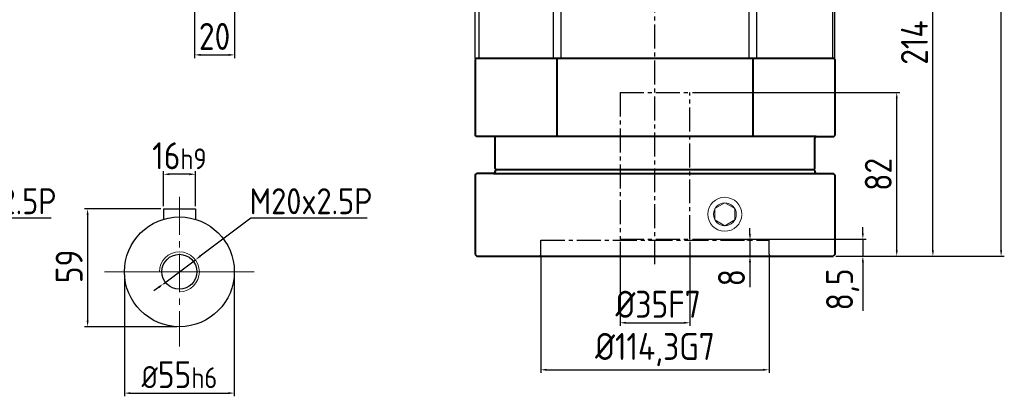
# Model space of a CAD drawing. Header units: millimetres. Extents: x 7 to 1309, y 5 to 926.
# Tile 3 of 5: x 472 to 965, y 375 to 564. Entities that reach past the tile are written whole.
import ezdxf

# ---------------------------------------------------------------- set-up
doc = ezdxf.new("R2010")
doc.units = ezdxf.units.MM
doc.linetypes.add('CENTER2', pattern=[28.575, 19.05, -3.175, 3.175, -3.175])
doc.linetypes.add('点画线', pattern=[18, 12, -2, 2, -2])
doc.layers.add('6文字层', color=3, linetype='Continuous')
doc.layers.add('7中心线层', color=7, linetype='点画线')
for name, color, linetype, lineweight in [('中心线', 230, 'CENTER2', 18), ('标注线', 3, 'Continuous', 15), ('粗实线', 7, 'Continuous', 40), ('细实线', 211, 'Continuous', 18)]:
    doc.layers.add(name, color=color, linetype=linetype, lineweight=lineweight)
doc.styles.add('工程字', font='gbenor.shx', dxfattribs={"bigfont": 'gbcbig.shx'})
doc.dimstyles.new('ISO-25-5', dxfattribs={"dimtxt": 13.5, "dimasz": 3, "dimexe": 1.6, "dimexo": 1.3, "dimgap": 2.5, "dimtad": 1, "dimdec": 3, "dimtxsty": '工程字', "dimcen": 2.5, "dimadec": 0, "dimazin": 0, "dimtfac": 1, "dimtdec": 3, "dimtmove": 0, "dimatfit": 3, "dimfxl": 1, "dimarcsym": 0})
doc.dimstyles.new('ISO-25-6', dxfattribs={"dimtxt": 13, "dimasz": 3, "dimexe": 1.6, "dimexo": 1.3, "dimgap": 2, "dimtad": 1, "dimtih": 1, "dimtoh": 1, "dimdec": 3, "dimtxsty": '工程字', "dimcen": 2.5, "dimadec": 0, "dimazin": 0, "dimtfac": 1, "dimtdec": 3, "dimtmove": 0, "dimatfit": 3, "dimfxl": 1, "dimarcsym": 0})

# ---------------------------------------------------------------- blocks, each defined once
blk = doc.blocks.new('*D24')
at = {"layer": '6文字层', "color": 0, "lineweight": -2}
for p, q in [((559.52, 579.1), (559.52, 544.44)), ((579.52, 573.3), (579.52, 544.44)), ((562.52, 546.04), (576.52, 546.04))]:
    blk.add_line(p, q, dxfattribs=at)
at = {"layer": '6文字层', "color": 0}
for points in [[(562.52, 546.54), (562.52, 545.54), (559.52, 546.04)], [(576.52, 545.54), (576.52, 546.54), (579.52, 546.04)]]:
    blk.add_solid(points, dxfattribs=at)
at = {"layer": 'Defpoints', "color": 0}
for p in [(559.52, 580.4), (579.52, 574.6), (579.52, 546.04)]:
    blk.add_point(p, dxfattribs=at)
at = {"layer": '6文字层', "color": 0, "insert": (569.52, 555.29), "char_height": 13.5, "attachment_point": 5, "style": '工程字'}
blk.add_mtext('20', dxfattribs=at)
blk = doc.blocks.new('*D25')
at = {"layer": '6文字层', "color": 0, "lineweight": -2}
for p, q in [((772.52, 452.4), (772.52, 410.27)), ((807.52, 452.4), (807.52, 410.27)), ((775.52, 411.87), (804.52, 411.87))]:
    blk.add_line(p, q, dxfattribs=at)
at = {"layer": '6文字层', "color": 0}
for points in [[(775.52, 412.37), (775.52, 411.37), (772.52, 411.87)], [(804.52, 411.37), (804.52, 412.37), (807.52, 411.87)]]:
    blk.add_solid(points, dxfattribs=at)
at = {"layer": 'Defpoints', "color": 0}
for p in [(772.52, 453.7), (807.52, 453.7), (807.52, 411.87)]:
    blk.add_point(p, dxfattribs=at)
at = {"layer": '6文字层', "color": 0, "insert": (791.61, 421.12), "char_height": 13.5, "attachment_point": 5, "style": '工程字'}
blk.add_mtext('%%c35{}{F7{\\H0.7x;}{}}', dxfattribs=at)
blk = doc.blocks.new('*D26')
at = {"layer": '6文字层', "color": 0, "lineweight": -2}
for p, q in [((732.87, 444.9), (732.87, 386.73)), ((847.17, 444.9), (847.17, 386.73)), ((735.87, 388.33), (844.17, 388.33))]:
    blk.add_line(p, q, dxfattribs=at)
at = {"layer": '6文字层', "color": 0}
for points in [[(735.87, 388.83), (735.87, 387.83), (732.87, 388.33)], [(844.17, 387.83), (844.17, 388.83), (847.17, 388.33)]]:
    blk.add_solid(points, dxfattribs=at)
at = {"layer": 'Defpoints', "color": 0}
for p in [(732.87, 446.2), (847.17, 446.2), (847.17, 388.33)]:
    blk.add_point(p, dxfattribs=at)
at = {"layer": '6文字层', "color": 0, "insert": (790.02, 398.43), "char_height": 13.5, "attachment_point": 5, "style": '工程字'}
blk.add_mtext('%%c114,3{}{G7{\\H0.7x;}{}}', dxfattribs=at)
blk = doc.blocks.new('*D27')
at = {"layer": '6文字层', "color": 0, "lineweight": -2}
for p, q in [((837.6, 456.2), (837.6, 459.2)), ((838.44, 453.2), (836, 453.2)), ((837.6, 453.2), (837.6, 445.2)), ((838.44, 445.2), (836, 445.2)), ((837.6, 442.2), (837.6, 429.7))]:
    blk.add_line(p, q, dxfattribs=at)
at = {"layer": '6文字层', "color": 0}
for points in [[(837.1, 456.2), (838.1, 456.2), (837.6, 453.2)], [(838.1, 442.2), (837.1, 442.2), (837.6, 445.2)]]:
    blk.add_solid(points, dxfattribs=at)
at = {"layer": 'Defpoints', "color": 0}
for p in [(839.74, 453.2), (837.6, 445.2), (839.74, 445.2)]:
    blk.add_point(p, dxfattribs=at)
at = {"layer": '6文字层', "color": 0, "insert": (828.35, 434.45), "char_height": 13.5, "attachment_point": 5, "rotation": 90, "style": '工程字'}
blk.add_mtext('8', dxfattribs=at)
blk = doc.blocks.new('*D28')
at = {"layer": '6文字层', "color": 0, "lineweight": -2}
for p, q in [((894.12, 456.7), (894.12, 459.7)), ((808.82, 453.7), (895.72, 453.7)), ((894.12, 453.7), (894.12, 445.2)), ((880.52, 445.2), (895.72, 445.2)), ((894.12, 442.2), (894.12, 417.89))]:
    blk.add_line(p, q, dxfattribs=at)
at = {"layer": '6文字层', "color": 0}
for points in [[(893.62, 456.7), (894.62, 456.7), (894.12, 453.7)], [(894.62, 442.2), (893.62, 442.2), (894.12, 445.2)]]:
    blk.add_solid(points, dxfattribs=at)
at = {"layer": 'Defpoints', "color": 0}
for p in [(807.52, 453.7), (879.22, 445.2), (894.12, 445.2)]:
    blk.add_point(p, dxfattribs=at)
at = {"layer": '6文字层', "color": 0, "insert": (884.03, 428.55), "char_height": 13.5, "attachment_point": 5, "rotation": 90, "style": '工程字'}
blk.add_mtext('8,5', dxfattribs=at)
blk = doc.blocks.new('*D29')
at = {"layer": '6文字层', "color": 0, "lineweight": -2}
for p, q in [((808.82, 527.2), (912.69, 527.2)), ((911.09, 448.2), (911.09, 524.2)), ((880.52, 445.2), (912.69, 445.2))]:
    blk.add_line(p, q, dxfattribs=at)
at = {"layer": '6文字层', "color": 0}
for points in [[(911.59, 524.2), (910.59, 524.2), (911.09, 527.2)], [(910.59, 448.2), (911.59, 448.2), (911.09, 445.2)]]:
    blk.add_solid(points, dxfattribs=at)
at = {"layer": 'Defpoints', "color": 0}
for p in [(807.52, 527.2), (911.09, 527.2), (879.22, 445.2)]:
    blk.add_point(p, dxfattribs=at)
at = {"layer": '6文字层', "color": 0, "insert": (901.84, 486.2), "char_height": 13.5, "attachment_point": 5, "rotation": 90, "style": '工程字'}
blk.add_mtext('82', dxfattribs=at)
blk = doc.blocks.new('*D30')
at = {"layer": '6文字层', "color": 0, "lineweight": -2}
for p, q in [((791.32, 659.2), (930.78, 659.2)), ((929.18, 448.2), (929.18, 656.2)), ((880.52, 445.2), (930.78, 445.2))]:
    blk.add_line(p, q, dxfattribs=at)
at = {"layer": '6文字层', "color": 0}
for points in [[(929.68, 656.2), (928.68, 656.2), (929.18, 659.2)], [(928.68, 448.2), (929.68, 448.2), (929.18, 445.2)]]:
    blk.add_solid(points, dxfattribs=at)
at = {"layer": 'Defpoints', "color": 0}
for p in [(790.02, 659.2), (929.18, 659.2), (879.22, 445.2)]:
    blk.add_point(p, dxfattribs=at)
at = {"layer": '6文字层', "color": 0, "insert": (919.93, 552.2), "char_height": 13.5, "attachment_point": 5, "rotation": 90, "style": '工程字'}
blk.add_mtext('214', dxfattribs=at)
blk = doc.blocks.new('*D31')
at = {"layer": '6文字层', "color": 0, "lineweight": -2}
for p, q in [((771.32, 749.2), (964.94, 749.2)), ((963.34, 448.2), (963.34, 746.2)), ((880.52, 445.2), (964.94, 445.2))]:
    blk.add_line(p, q, dxfattribs=at)
at = {"layer": '6文字层', "color": 0}
for points in [[(963.84, 746.2), (962.84, 746.2), (963.34, 749.2)], [(962.84, 448.2), (963.84, 448.2), (963.34, 445.2)]]:
    blk.add_solid(points, dxfattribs=at)
at = {"layer": 'Defpoints', "color": 0}
for p in [(770.02, 749.2), (963.34, 749.2), (879.22, 445.2)]:
    blk.add_point(p, dxfattribs=at)
at = {"layer": '6文字层', "color": 0, "insert": (954.09, 597.2), "char_height": 13.5, "attachment_point": 5, "rotation": 90, "style": '工程字'}
blk.add_mtext('304', dxfattribs=at)
blk = doc.blocks.new('*D32')
at = {"layer": '6文字层', "color": 0, "lineweight": -2}
for p, q in [((543.9, 470.21), (543.9, 487.86)), ((556.9, 486.26), (546.9, 486.26)), ((559.9, 470.21), (559.9, 487.86))]:
    blk.add_line(p, q, dxfattribs=at)
at = {"layer": '6文字层', "color": 0}
for points in [[(546.9, 486.76), (546.9, 485.76), (543.9, 486.26)], [(556.9, 485.76), (556.9, 486.76), (559.9, 486.26)]]:
    blk.add_solid(points, dxfattribs=at)
at = {"layer": 'Defpoints', "color": 0}
for p in [(543.9, 486.26), (543.9, 468.91), (559.9, 468.91)]:
    blk.add_point(p, dxfattribs=at)
at = {"layer": '6文字层', "color": 0, "insert": (551.9, 495.51), "char_height": 13.5, "attachment_point": 5, "style": '工程字'}
blk.add_mtext('{16{\\H0.7727x;h9}}', dxfattribs=at)
blk = doc.blocks.new('*D33')
at = {"layer": '6文字层', "color": 0, "lineweight": -2}
for p, q in [((524.4, 436.11), (524.4, 375.04)), ((579.4, 436.11), (579.4, 375.04)), ((527.4, 376.64), (576.4, 376.64))]:
    blk.add_line(p, q, dxfattribs=at)
at = {"layer": '6文字层', "color": 0}
for points in [[(527.4, 377.14), (527.4, 376.14), (524.4, 376.64)], [(576.4, 376.14), (576.4, 377.14), (579.4, 376.64)]]:
    blk.add_solid(points, dxfattribs=at)
at = {"layer": 'Defpoints', "color": 0}
for p in [(524.4, 437.41), (579.4, 437.41), (579.4, 376.64)]:
    blk.add_point(p, dxfattribs=at)
at = {"layer": '6文字层', "color": 0, "insert": (551.9, 385.89), "char_height": 13.5, "attachment_point": 5, "style": '工程字'}
blk.add_mtext('{{\\H0.8182x;%%C}55{\\H0.7727x;h6}}', dxfattribs=at)
blk = doc.blocks.new('*D34')
at = {"layer": '6文字层', "color": 0, "lineweight": -2}
for p, q in [((542.6, 468.91), (504.35, 468.91)), ((505.95, 465.91), (505.95, 412.91)), ((550.6, 409.91), (504.35, 409.91))]:
    blk.add_line(p, q, dxfattribs=at)
at = {"layer": '6文字层', "color": 0}
for points in [[(506.45, 465.91), (505.45, 465.91), (505.95, 468.91)], [(505.45, 412.91), (506.45, 412.91), (505.95, 409.91)]]:
    blk.add_solid(points, dxfattribs=at)
at = {"layer": 'Defpoints', "color": 0}
for p in [(543.9, 468.91), (505.95, 409.91), (551.9, 409.91)]:
    blk.add_point(p, dxfattribs=at)
at = {"layer": '6文字层', "color": 0, "insert": (496.7, 440.11), "char_height": 13.5, "attachment_point": 5, "rotation": 90, "style": '工程字'}
blk.add_mtext('59', dxfattribs=at)
blk = doc.blocks.new('*D35')
at = {"layer": '6文字层', "color": 0, "lineweight": -2}
for p, q in [((587.64, 464.25), (562.3, 445.21)), ((645.97, 464.25), (587.64, 464.25)), ((543.91, 431.4), (559.9, 443.41)), ((541.51, 429.6), (539.11, 427.8))]:
    blk.add_line(p, q, dxfattribs=at)
at = {"layer": '6文字层', "color": 0}
for points in [[(562, 445.61), (562.6, 444.81), (559.9, 443.41)], [(541.81, 429.2), (541.21, 430), (543.91, 431.4)]]:
    blk.add_solid(points, dxfattribs=at)
at = {"layer": 'Defpoints', "color": 0}
for p in [(559.9, 443.41), (543.91, 431.4)]:
    blk.add_point(p, dxfattribs=at)
at = {"layer": '6文字层', "color": 0, "insert": (617.81, 472.75), "char_height": 13, "attachment_point": 5, "style": '工程字'}
blk.add_mtext('M20x2.5P', dxfattribs=at)
blk = doc.blocks.new('*D37')
at = {"layer": '6文字层', "color": 0, "lineweight": -2}
for p, q in [((429.44, 464.25), (404.1, 445.21)), ((487.78, 464.25), (429.44, 464.25)), ((385.71, 431.4), (401.7, 443.41)), ((383.31, 429.6), (380.91, 427.8))]:
    blk.add_line(p, q, dxfattribs=at)
at = {"layer": '6文字层', "color": 0}
for points in [[(403.8, 445.61), (404.4, 444.81), (401.7, 443.41)], [(383.61, 429.2), (383.01, 430), (385.71, 431.4)]]:
    blk.add_solid(points, dxfattribs=at)
at = {"layer": 'Defpoints', "color": 0}
for p in [(401.7, 443.41), (385.71, 431.4)]:
    blk.add_point(p, dxfattribs=at)
at = {"layer": '6文字层', "color": 0, "insert": (459.61, 472.75), "char_height": 13, "attachment_point": 5, "style": '工程字'}
blk.add_mtext('M20x2.5P', dxfattribs=at)
blk = doc.blocks.new('180L111')
at = {"color": 7, "linetype": 'Continuous', "lineweight": 30}
for p, q in [((20.7, 141.44), (-41.05, 141.44)), ((-41.05, 140.6), (-41.05, 141.44)), ((-41.05, 139.47), (-41.05, 140.6)), ((-41.05, 102.39), (-41.05, 139.47)), ((129.82, 12.18), (26.9, 138.5)), ((-41.05, 98.41), (-41.05, 102.39)), ((-41.05, 4.47), (-41.05, 98.41)), ((130.95, 9.02), (130.95, -12.56)), ((-41.05, 0.5), (-41.05, 4.47)), ((-41.05, -36.58), (-41.05, 0.5)), ((130.95, -12.56), (138.95, -12.56)), ((140.95, -14.56), (140.95, -15.38)), ((140.95, -63.56), (140.95, -15.38)), ((-41.05, -37.71), (-41.05, -36.58)), ((-41.05, -38.56), (-41.05, -37.71)), ((-41.05, -38.56), (-40.05, -38.56)), ((-39.05, -63.56), (-39.05, -39.56)), ((-38.21, -63.56), (-39.05, -63.56)), ((-37.08, -63.56), (-38.21, -63.56)), ((0, -63.56), (-37.08, -63.56)), ((3.98, -63.56), (0, -63.56)), ((3.98, -63.56), (97.92, -63.56)), ((101.89, -63.56), (97.92, -63.56)), ((139.89, -63.56), (101.89, -63.56)), ((140.95, -63.56), (139.89, -63.56))]:
    blk.add_line(p, q, dxfattribs=at)
at = {"color": 7, "linetype": 'Continuous', "lineweight": 25}
for p, q in [((19.16, 140.6), (-41.05, 140.6)), ((-41.05, 139.47), (19.16, 139.47)), ((19.16, 140.6), (19.16, 139.47)), ((20.31, 140.62), (20.7, 141.44)), ((26.9, 138.5), (26.51, 137.68)), ((25.59, 136.92), (26.51, 137.68)), ((25.59, 136.92), (25.86, 136.59)), ((27.02, 137.04), (26.51, 137.68)), ((43.13, 117.28), (40.76, 120.19)), ((43.13, 117.28), (43.74, 117.5)), ((44.13, 116.21), (43.58, 116.02)), ((129.62, 12.11), (43.74, 117.5)), ((-3.82, 102.39), (-41.05, 102.39)), ((41.49, 47.87), (-1.34, 100.44)), ((-41.05, 98.41), (-3.82, 98.41)), ((40.86, 43.57), (-3.82, 98.41)), ((98.31, 4.99), (43.27, 72.54)), ((43.25, -11.71), (43.25, 67.39)), ((40.86, 43.57), (42.86, 43.57)), ((42.86, -12.09), (42.86, 43.57)), ((130.68, 8.95), (130.74, 8.95)), ((130.74, 8.95), (130.95, 9.02)), ((130.74, -12.76), (130.74, 8.95)), ((3.98, 4.47), (-41.05, 4.47)), ((-41.05, 0.5), (-0.5, 0.5)), ((0, 0), (0, -63.56)), ((3.98, -63.56), (3.98, 4.47)), ((98.74, -13.69), (98.74, 2.93)), ((42.86, -12.09), (43.25, -11.71)), ((45.25, -13.71), (44.86, -14.09)), ((97.92, -14.09), (44.86, -14.09)), ((45.25, -13.71), (95.77, -13.71)), ((97.92, -14.09), (97.92, -16.09)), ((130.74, -12.76), (130.95, -12.56)), ((138.95, -12.56), (138.95, -13.38)), ((97.92, -16.09), (97.92, -63.56)), ((101.89, -63.56), (101.89, -16.08)), ((139.89, -15.43), (139.89, -63.56)), ((-37.94, -36.58), (-41.05, -36.58)), ((-40.05, -38.56), (-39.21, -37.71)), ((-38.21, -38.71), (-39.05, -39.56)), ((-37.08, -63.56), (-37.08, -37.44))]:
    blk.add_line(p, q, dxfattribs=at)
at = {"color": 7, "linetype": 'Continuous', "lineweight": 25, "flags": 128}
for points in [[(129.82, 12.18), (129.71, 12.14), (129.62, 12.11)], [(100.9, -14.06), (108.4, -13.99), (115.46, -13.89), (122.01, -13.79), (128.01, -13.69), (133.4, -13.57), (138.15, -13.44)]]:
    blk.add_lwpolyline(points, dxfattribs=at)
at = {"color": 7, "linetype": 'Continuous', "lineweight": 25}
for centre, radius, start, end in [((20.31, 132.62), 8, 39.1823, 89.9913), ((41.58, 116.01), 2, 0.0064, 39.1673), ((125.74, 8.95), 5, 0.0064, 39.1673)]:
    blk.add_arc(centre, radius, start, end, dxfattribs=at)
at = {"color": 7, "linetype": 'Continuous', "lineweight": 30}
for centre, major_axis, ratio, start_param, end_param in [((20.7, 133.44), (-3.43, -7.23), 0.999813, 2.698122, 3.585064), ((125.95, 9.02), (-4.71, -1.68), 0.999828, 2.799792, 3.483393), ((138.95, -14.56), (0, 2), 0.999848, 4.712389, 6.283185), ((-40.05, -39.56), (0.707, 0.707), 0.999695, 5.497939, 7.068431)]:
    blk.add_ellipse(centre, major_axis=major_axis, ratio=ratio, start_param=start_param, end_param=end_param, dxfattribs=at)
at = {"color": 7, "linetype": 'Continuous', "lineweight": 25}
for centre, major_axis, ratio, start_param, end_param in [((33.86, 128.62), (-6.93, 8.5), 0.01353, 3.260793, 6.14193), ((44.4, -17.54), (-0.02, 135.6), 0.011024, 0.16526, 0.84419), ((43.33, 67.28), (0, 7.92), 0.011024, 0.84419, 1.557264), ((45.25, -11.71), (-1.41, -1.41), 0.999695, 5.497939, 7.068431), ((95.77, -13.62), (5, 0), 0.017455, 4.712389, 5.346139), ((50.95, -12.56), (80.7, 0), 0.017455, 5.346139, 6.128453), ((125.74, -12.76), (5, 0), 0.017455, 6.128453, 6.265732)]:
    blk.add_ellipse(centre, major_axis=major_axis, ratio=ratio, start_param=start_param, end_param=end_param, dxfattribs=at)
blk.add_ellipse((43.05, 3.22), major_axis=(0, 8.5), ratio=0.017455, dxfattribs=at)
for points, knots in [([(-3.82, 102.39), (-3.66, 102.6), (-3.32, 103.02), (-2.82, 103.66), (-2.32, 104.3), (-1.82, 104.95), (-1.33, 105.61), (-0.83, 106.28), (-0.34, 106.95), (0.15, 107.64), (0.64, 108.33), (1.13, 109.02), (1.62, 109.72), (2.1, 110.43), (2.59, 111.15), (3.07, 111.87), (3.94, 113.17), (5.16, 115.07), (6.71, 117.53), (8.23, 120.01), (10.16, 123.25), (12.43, 127.18), (14.29, 130.5), (15.47, 132.63), (16.04, 133.67), (16.59, 134.69), (17.13, 135.69), (17.66, 136.67), (18.17, 137.62), (18.67, 138.56), (19, 139.17), (19.16, 139.47)], [0, 0, 0, 0, 0.015295, 0.030759, 0.046392, 0.062196, 0.078173, 0.094322, 0.110647, 0.127148, 0.143825, 0.160681, 0.177715, 0.19493, 0.212326, 0.229904, 0.247665, 0.307937, 0.369433, 0.432181, 0.496207, 0.620867, 0.747775, 0.779188, 0.810629, 0.842101, 0.873607, 0.905147, 0.936724, 0.968341, 1, 1, 1, 1]), ([(24.37, 136.85), (23.69, 137.52), (22.86, 138.12), (21.06, 139.02), (20.09, 139.33), (19.16, 139.47)], [0, 0, 0, 0, 0.5, 0.5, 1, 1, 1, 1]), ([(-1.34, 100.44), (1.69, 103.81), (7.05, 110.58), (12.73, 118.69), (16.8, 124.83), (20.52, 130.62), (22.93, 134.49), (24.37, 136.85)], [0, 0, 0, 0, 0.25, 0.5, 0.625, 0.75, 1, 1, 1, 1]), ([(25.86, 136.59), (25.82, 136.56), (25.75, 136.5), (25.64, 136.4), (25.54, 136.3), (25.45, 136.19), (25.37, 136.07), (25.29, 135.95), (25.22, 135.82), (25.16, 135.69), (25.1, 135.55), (25.06, 135.41), (25.01, 135.27), (24.98, 135.12), (24.92, 134.77), (24.9, 134.19), (25.03, 133.31), (25.4, 132.1), (26.21, 130.47), (27.5, 128.67), (28.86, 127.17), (30.14, 125.95), (31.3, 124.97), (32.57, 124), (33.94, 123.07), (35.25, 122.28), (36.32, 121.72), (37.07, 121.36), (37.71, 121.08), (38.3, 120.84), (38.67, 120.71), (38.85, 120.65)], [0, 0, 0, 0, 0.010428, 0.020704, 0.030835, 0.040825, 0.050682, 0.06041, 0.070015, 0.079506, 0.088888, 0.098168, 0.107353, 0.116451, 0.12547, 0.166965, 0.208484, 0.250849, 0.330407, 0.421519, 0.501008, 0.559463, 0.625566, 0.679217, 0.750122, 0.82827, 0.874712, 0.909285, 0.941687, 0.971923, 1, 1, 1, 1]), ([(25.86, 136.59), (25.9, 136.62), (25.98, 136.68), (26.09, 136.75), (26.2, 136.83), (26.29, 136.89), (26.38, 136.94), (26.47, 136.99), (26.54, 137.03), (26.61, 137.06), (26.68, 137.08), (26.74, 137.1), (26.79, 137.11), (26.84, 137.12), (26.88, 137.11), (26.92, 137.1), (26.96, 137.09), (26.99, 137.07), (27.01, 137.05), (27.02, 137.04)], [0, 0, 0, 0, 0.067747, 0.134358, 0.199836, 0.264184, 0.327407, 0.389508, 0.450491, 0.510362, 0.569125, 0.626784, 0.683346, 0.738815, 0.793198, 0.846502, 0.898731, 0.949895, 1, 1, 1, 1]), ([(40.76, 120.19), (40.76, 120.18), (40.77, 120.17), (40.77, 120.15), (40.76, 120.13), (40.75, 120.12), (40.72, 120.12), (40.69, 120.12), (40.64, 120.12), (40.59, 120.13), (40.52, 120.14), (40.45, 120.15), (40.37, 120.17), (40.24, 120.2), (40.07, 120.25), (39.82, 120.33), (39.53, 120.42), (39.21, 120.53), (38.97, 120.61), (38.85, 120.65)], [0, 0, 0, 0, 0.040517, 0.080944, 0.121377, 0.161909, 0.202635, 0.243646, 0.285033, 0.326885, 0.369286, 0.412319, 0.456061, 0.500588, 0.590621, 0.685189, 0.784711, 0.889546, 1, 1, 1, 1]), ([(43.52, 114.67), (43.38, 106.83), (43.25, 96.99), (43.03, 74.21), (42.94, 61.28), (42.87, 47.37)], [0, 0, 0, 0, 0.5, 0.5, 1, 1, 1, 1]), ([(43.58, 116.02), (43.57, 116.01), (43.57, 115.98), (43.56, 115.87), (43.55, 115.78), (43.54, 115.45), (43.53, 115.11), (43.52, 114.67)], [0, 0, 0, 0, 0.25, 0.25, 0.5, 0.5, 1, 1, 1, 1]), ([(44.13, 116.21), (44.14, 116.25), (44.14, 116.32), (44.14, 116.43), (44.13, 116.55), (44.11, 116.67), (44.09, 116.79), (44.05, 116.91), (44.01, 117.02), (43.97, 117.11), (43.96, 117.16)], [0, 0, 0, 0, 0.147199, 0.280372, 0.399537, 0.567213, 0.698357, 0.80875, 0.909104, 1, 1, 1, 1]), ([(29.03, 106.09), (29.81, 105.76), (31.33, 105.06), (33.35, 103.88), (35.03, 102.69), (36.41, 101.55), (37.57, 100.4), (38.52, 99.27), (39.29, 98.11), (39.87, 96.92), (40.14, 95.89), (40.17, 95.11), (40.11, 94.55), (39.96, 94.03), (39.66, 93.42), (39.1, 92.77), (38.01, 92.03), (36.31, 91.45), (34.11, 91.17), (31.72, 91.15), (28.57, 91.41), (24.5, 92.11), (20.41, 93.27), (17.15, 94.46), (14.69, 95.54), (12.37, 96.78), (10.5, 98.08), (9.23, 99.27), (8.52, 100.18), (8.1, 100.96), (7.88, 101.6), (7.76, 102.25), (7.78, 103.09), (8.11, 104.08), (8.82, 105.02), (9.72, 105.8), (11, 106.6), (12.8, 107.35), (15.04, 107.89), (17.38, 108.16), (20.5, 108.19), (24.42, 107.69), (27.52, 106.71), (29.03, 106.09)], [0, 0, 0, 0, 0.032042, 0.062472, 0.084824, 0.105606, 0.125084, 0.14145, 0.156521, 0.172906, 0.188069, 0.195854, 0.203785, 0.211659, 0.2196, 0.234584, 0.251092, 0.280111, 0.313884, 0.343785, 0.376265, 0.437156, 0.499967, 0.532125, 0.562277, 0.595987, 0.624671, 0.641459, 0.65607, 0.664072, 0.671927, 0.679959, 0.687643, 0.702375, 0.719183, 0.733932, 0.750404, 0.780042, 0.813146, 0.843796, 0.875549, 0.93852, 1, 1, 1, 1]), ([(-3.82, 102.39), (-3.4, 102.11), (-2.97, 101.81), (-2.14, 101.15), (-1.73, 100.8), (-1.34, 100.44)], [0, 0, 0, 0, 0.5, 0.5, 1, 1, 1, 1]), ([(41.49, 47.87), (41.86, 47.84), (42.23, 47.77), (42.73, 47.59), (42.86, 47.47), (42.87, 47.37)], [0, 0, 0, 0, 0.5, 0.5, 1, 1, 1, 1]), ([(98.31, 4.99), (98.54, 5.03), (99, 5.09), (99.7, 5.2), (100.38, 5.31), (101.07, 5.42), (101.76, 5.53), (102.44, 5.65), (103.12, 5.77), (103.8, 5.9), (104.47, 6.02), (105.14, 6.15), (105.81, 6.28), (106.48, 6.41), (107.14, 6.54), (107.8, 6.68), (108.45, 6.81), (109.1, 6.95), (110.39, 7.23), (112.28, 7.64), (114.66, 8.19), (116.92, 8.74), (118.63, 9.16), (119.88, 9.48), (120.72, 9.7), (121.53, 9.9), (122.3, 10.11), (123.05, 10.3), (123.76, 10.49), (124.43, 10.67), (125.07, 10.84), (125.68, 11.01), (126.26, 11.16), (126.8, 11.31), (127.3, 11.45), (127.77, 11.58), (128.21, 11.7), (128.6, 11.81), (128.96, 11.91), (129.29, 12), (129.48, 12.06), (129.57, 12.08)], [0, 0, 0, 0, 0.013895, 0.02788, 0.041955, 0.056121, 0.070379, 0.084729, 0.099172, 0.113708, 0.128339, 0.143065, 0.157886, 0.172803, 0.187817, 0.202929, 0.218139, 0.233447, 0.248854, 0.310422, 0.372657, 0.43559, 0.49925, 0.526909, 0.554575, 0.58225, 0.609936, 0.637636, 0.665352, 0.693086, 0.72084, 0.748617, 0.77642, 0.804249, 0.832107, 0.859998, 0.887922, 0.915882, 0.94388, 0.971919, 1, 1, 1, 1]), ([(129.62, 12.11), (129.61, 12.11), (129.61, 12.11), (129.6, 12.11), (129.59, 12.1), (129.58, 12.09), (129.57, 12.08)], [0, 0, 0, 0, 0.203334, 0.542784, 0.770852, 1, 1, 1, 1]), ([(98.74, 2.93), (98.73, 3), (98.72, 3.14), (98.69, 3.35), (98.66, 3.56), (98.63, 3.77), (98.58, 4.03), (98.51, 4.32), (98.42, 4.66), (98.35, 4.88), (98.31, 4.99)], [0, 0, 0, 0, 0.100359, 0.19986, 0.299188, 0.399022, 0.500026, 0.663765, 0.829772, 1, 1, 1, 1]), ([(130.68, 8.95), (130.63, 8.94), (130.53, 8.92), (130.38, 8.88), (130.2, 8.84), (130.02, 8.79), (129.83, 8.75), (129.62, 8.7), (129.4, 8.64), (129.17, 8.59), (128.92, 8.53), (128.66, 8.47), (128.39, 8.4), (128.11, 8.34), (127.81, 8.27), (127.5, 8.19), (127.17, 8.12), (126.83, 8.04), (126.47, 7.95), (126.1, 7.87), (125.72, 7.78), (125.32, 7.69), (124.9, 7.6), (124.47, 7.5), (124.03, 7.4), (123.57, 7.3), (123.09, 7.19), (122.6, 7.09), (122.09, 6.98), (121.57, 6.86), (121.02, 6.74), (120.47, 6.63), (119.64, 6.45), (118.36, 6.18), (116.39, 5.77), (113.73, 5.25), (111.09, 4.76), (108.79, 4.36), (107.15, 4.09), (105.56, 3.84), (104.04, 3.61), (102.6, 3.41), (101.23, 3.23), (99.96, 3.06), (99.13, 2.97), (98.74, 2.93)], [0, 0, 0, 0, 0.014545, 0.029194, 0.043948, 0.058807, 0.073771, 0.088839, 0.104012, 0.119291, 0.134675, 0.150164, 0.165758, 0.181458, 0.197264, 0.213175, 0.229192, 0.245315, 0.261544, 0.277879, 0.29432, 0.310867, 0.327521, 0.344281, 0.361147, 0.37812, 0.3952, 0.412386, 0.429679, 0.447079, 0.464586, 0.482199, 0.49992, 0.540991, 0.596405, 0.666162, 0.750258, 0.789291, 0.82609, 0.860656, 0.892989, 0.923089, 0.950958, 0.976594, 1, 1, 1, 1]), ([(-37.94, -36.58), (-37.78, -36.43), (-37.48, -36.13), (-37.01, -35.67), (-36.54, -35.2), (-36.06, -34.72), (-35.57, -34.24), (-35.08, -33.75), (-34.58, -33.25), (-34.07, -32.75), (-33.55, -32.24), (-33.02, -31.72), (-32.49, -31.19), (-31.95, -30.65), (-31.4, -30.11), (-30.84, -29.56), (-30.28, -29), (-29.71, -28.43), (-29.13, -27.86), (-28.54, -27.28), (-27.95, -26.69), (-27.35, -26.09), (-26.74, -25.49), (-26.12, -24.88), (-25.5, -24.26), (-24.86, -23.63), (-24.22, -23), (-23.58, -22.36), (-22.92, -21.71), (-22.26, -21.05), (-21.38, -20.19), (-20.29, -19.11), (-18.97, -17.79), (-17.61, -16.45), (-16.22, -15.07), (-14.79, -13.66), (-13.34, -12.22), (-11.85, -10.74), (-10.32, -9.24), (-8.77, -7.69), (-7.18, -6.12), (-5.56, -4.51), (-3.9, -2.87), (-2.21, -1.2), (-1.07, -0.07), (-0.5, 0.5)], [0, 0, 0, 0, 0.015286, 0.030655, 0.046109, 0.061647, 0.07727, 0.092978, 0.108773, 0.124654, 0.140622, 0.156677, 0.17282, 0.189051, 0.205371, 0.221781, 0.23828, 0.254868, 0.271548, 0.288318, 0.305179, 0.322132, 0.339177, 0.356315, 0.373545, 0.390868, 0.408285, 0.425795, 0.4434, 0.4611, 0.478894, 0.512876, 0.547348, 0.582314, 0.617774, 0.653732, 0.690188, 0.727145, 0.764605, 0.802568, 0.841037, 0.880014, 0.919499, 0.959494, 1, 1, 1, 1]), ([(0, 0), (-0.28, -0.28), (-0.83, -0.83), (-1.64, -1.66), (-2.46, -2.48), (-3.26, -3.29), (-4.06, -4.1), (-4.85, -4.89), (-5.63, -5.68), (-6.4, -6.46), (-7.17, -7.24), (-7.93, -8), (-8.68, -8.76), (-9.42, -9.51), (-10.16, -10.25), (-10.88, -10.99), (-11.6, -11.71), (-12.32, -12.43), (-13.02, -13.15), (-13.72, -13.85), (-14.41, -14.55), (-15.09, -15.24), (-15.76, -15.92), (-16.43, -16.59), (-17.09, -17.26), (-17.74, -17.91), (-18.39, -18.56), (-19.02, -19.21), (-19.65, -19.84), (-20.27, -20.47), (-21.11, -21.32), (-22.16, -22.38), (-23.41, -23.64), (-24.63, -24.87), (-25.82, -26.08), (-26.99, -27.25), (-28.13, -28.4), (-29.23, -29.52), (-30.31, -30.61), (-31.36, -31.67), (-32.39, -32.7), (-33.38, -33.71), (-34.35, -34.68), (-35.29, -35.63), (-36.2, -36.55), (-36.78, -37.14), (-37.08, -37.44)], [0, 0, 0, 0, 0.019619, 0.039118, 0.058498, 0.077759, 0.096901, 0.115924, 0.134829, 0.153616, 0.172284, 0.190834, 0.209266, 0.227581, 0.245778, 0.263858, 0.28182, 0.299666, 0.317395, 0.335007, 0.352503, 0.369883, 0.387147, 0.404295, 0.421328, 0.438245, 0.455047, 0.471735, 0.488308, 0.504766, 0.521111, 0.555426, 0.589389, 0.623, 0.656263, 0.689181, 0.721756, 0.75399, 0.785888, 0.817452, 0.848684, 0.879589, 0.91017, 0.940429, 0.970372, 1, 1, 1, 1]), ([(-0.5, 0.5), (-0.4, 0.58), (-0.19, 0.75), (0.11, 1.01), (0.41, 1.28), (0.71, 1.55), (1.02, 1.82), (1.32, 2.1), (1.68, 2.45), (2.14, 2.87), (2.71, 3.38), (3.32, 3.92), (3.75, 4.29), (3.98, 4.47)], [0, 0, 0, 0, 0.068961, 0.137826, 0.206597, 0.275272, 0.343853, 0.412339, 0.48073, 0.597778, 0.723307, 0.857368, 1, 1, 1, 1]), ([(3.98, 4.47), (3.89, 4.37), (3.73, 4.18), (3.47, 3.88), (3.22, 3.59), (2.96, 3.3), (2.71, 3.02), (2.45, 2.73), (2.19, 2.45), (1.85, 2.08), (1.43, 1.63), (0.97, 1.12), (0.49, 0.58), (0.19, 0.22), (0, 0)], [0, 0, 0, 0, 0.063644, 0.127156, 0.19054, 0.253801, 0.316944, 0.379972, 0.442891, 0.505706, 0.630226, 0.754282, 0.849267, 1, 1, 1, 1]), ([(42.86, -12.09), (42.86, -12.14), (42.87, -12.24), (42.88, -12.38), (42.91, -12.52), (42.94, -12.66), (42.99, -12.79), (43.04, -12.92), (43.11, -13.05), (43.18, -13.18), (43.26, -13.29), (43.35, -13.4), (43.45, -13.51), (43.55, -13.61), (43.66, -13.7), (43.78, -13.78), (43.9, -13.85), (44.03, -13.91), (44.16, -13.97), (44.3, -14.01), (44.44, -14.05), (44.58, -14.07), (44.72, -14.09), (44.81, -14.09), (44.86, -14.09)], [0, 0, 0, 0, 0.045471, 0.090937, 0.136398, 0.181857, 0.227312, 0.272764, 0.318214, 0.363662, 0.409109, 0.454555, 0.5, 0.545445, 0.590891, 0.636338, 0.681786, 0.727236, 0.772688, 0.818143, 0.863602, 0.909063, 0.954529, 1, 1, 1, 1]), ([(101.89, -16.08), (101.89, -15.84), (101.87, -15.59), (101.77, -15.1), (101.69, -14.87), (101.5, -14.48), (101.38, -14.33), (101.14, -14.13), (101.02, -14.08), (100.9, -14.08)], [0, 0, 0, 0, 0.25, 0.25, 0.5, 0.5, 0.75, 0.75, 1, 1, 1, 1]), ([(139.89, -15.43), (139.89, -15.17), (139.84, -14.91), (139.66, -14.43), (139.53, -14.21), (139.21, -13.85), (139.02, -13.7), (138.6, -13.5), (138.38, -13.44), (138.15, -13.44)], [0, 0, 0, 0, 0.25, 0.25, 0.5, 0.5, 0.75, 0.75, 1, 1, 1, 1]), ([(-39.21, -37.71), (-39.2, -37.71), (-39.2, -37.7), (-39.18, -37.69), (-39.16, -37.67), (-39.13, -37.64), (-39.09, -37.61), (-39.05, -37.57), (-39, -37.52), (-38.94, -37.47), (-38.87, -37.41), (-38.79, -37.34), (-38.71, -37.27), (-38.62, -37.19), (-38.53, -37.11), (-38.42, -37.01), (-38.31, -36.92), (-38.19, -36.81), (-38.07, -36.7), (-37.98, -36.62), (-37.94, -36.58)], [0, 0, 0, 0, 0.051386, 0.103002, 0.154902, 0.207138, 0.25976, 0.31282, 0.366366, 0.420445, 0.475104, 0.530387, 0.586339, 0.642999, 0.700409, 0.758608, 0.817631, 0.877515, 0.938294, 1, 1, 1, 1]), ([(-37.08, -37.44), (-37.12, -37.49), (-37.2, -37.58), (-37.32, -37.71), (-37.43, -37.84), (-37.53, -37.95), (-37.63, -38.06), (-37.72, -38.16), (-37.8, -38.25), (-37.87, -38.33), (-37.94, -38.41), (-38, -38.47), (-38.05, -38.53), (-38.1, -38.58), (-38.13, -38.62), (-38.16, -38.66), (-38.18, -38.68), (-38.2, -38.7), (-38.2, -38.71), (-38.21, -38.71)], [0, 0, 0, 0, 0.065307, 0.129576, 0.192847, 0.255159, 0.316557, 0.377083, 0.436784, 0.495709, 0.553909, 0.611434, 0.66834, 0.724682, 0.780518, 0.835906, 0.890908, 0.945585, 1, 1, 1, 1]), ([(-37.08, -37.44), (-37.1, -37.35), (-37.14, -37.25), (-37.25, -37.07), (-37.32, -36.98), (-37.47, -36.82), (-37.57, -36.75), (-37.75, -36.64), (-37.85, -36.6), (-37.94, -36.58)], [0, 0, 0, 0, 0.25, 0.25, 0.5, 0.5, 0.75, 0.75, 1, 1, 1, 1])]:
    blk.add_open_spline(points, degree=3, knots=knots, dxfattribs=at)
for points in [[(19.16, 140.6), (19.55, 140.6), (19.93, 140.61), (20.31, 140.62)], [(25.59, 136.92), (25.19, 136.9), (24.78, 136.87), (24.37, 136.85)], [(43.74, 117.5), (43.83, 117.39), (43.9, 117.28), (43.96, 117.16)], [(42.87, 47.37), (42.87, 46.18), (42.86, 44.88), (42.86, 43.57)], [(0, 0), (-0.07, 0.09), (-0.23, 0.27), (-0.41, 0.43), (-0.5, 0.5)], [(97.92, -14.09), (98.98, -14.09), (99.98, -14.09), (100.9, -14.08)], [(138.15, -13.43), (138.68, -13.41), (138.95, -13.39), (138.95, -13.38)]]:
    blk.add_open_spline(points, degree=3, dxfattribs=at)

msp = doc.modelspace()

# ---------------------------------------------------------------- linework, layer by layer
at = {"layer": '6文字层', "color": 3, "lineweight": 13}
msp.add_line((589.4045, 437.4054), (514.4045, 437.4054), dxfattribs=at)
at = {"layer": '7中心线层', "color": 0}
for p, q in [((790.0195, 441.2039), (790.0195, 659.2039)), ((790.0195, 441.2039), (790.0195, 659.2039)), ((772.5195, 527.2039), (807.5195, 527.2039)), ((772.5195, 527.2039), (772.5195, 453.7039)), ((807.5195, 453.7039), (807.5195, 527.2039)), ((772.5195, 453.7039), (807.5195, 453.7039)), ((732.8695, 446.2039), (732.8695, 453.2039)), ((732.8695, 453.2039), (847.1695, 453.2039)), ((847.1695, 446.2039), (847.1695, 453.2039))]:
    msp.add_line(p, q, dxfattribs=at)
for centre, start, end in [((731.8695, 446.2039), 270, 0), ((848.1695, 446.2039), 180, 270)]:
    msp.add_arc(centre, 1, start, end, dxfattribs=at)
at = {"layer": '中心线', "color": 0, "lineweight": 13}
msp.add_line((551.9045, 474.9054), (551.9045, 399.9054), dxfattribs=at)
at = {"layer": '粗实线'}
for p, q in [((700.5195, 544.2039), (700.0195, 543.7039)), ((700.0195, 543.7039), (700.0195, 505.7039)), ((740.9659, 544.2039), (700.5195, 544.2039)), ((879.5195, 544.2039), (700.5195, 544.2039)), ((839.073, 544.2039), (740.9659, 544.2039)), ((740.9659, 544.2039), (740.9659, 505.2039)), ((879.5195, 544.2039), (839.073, 544.2039)), ((839.073, 544.2039), (839.073, 505.2039)), ((879.5195, 544.2039), (880.0195, 543.7039)), ((880.0195, 543.7039), (880.0195, 505.7039)), ((700.5195, 505.2039), (700.0195, 505.7039)), ((709.2195, 505.2039), (700.5195, 505.2039)), ((870.8195, 505.2039), (709.2195, 505.2039)), ((710.0195, 489.2039), (710.0195, 504.4039)), ((870.0195, 489.2039), (870.0195, 504.4039)), ((870.8195, 505.2039), (879.5195, 505.2039)), ((879.5195, 505.2039), (880.0195, 505.7039)), ((710.5195, 488.7039), (710.0195, 489.2039)), ((710.0195, 488.2039), (710.0195, 487.5039)), ((710.5195, 488.7039), (869.5195, 488.7039)), ((870.0195, 489.2039), (869.5195, 488.7039)), ((870.0195, 488.2039), (870.0195, 487.5039)), ((709.2195, 486.7039), (870.8195, 486.7039))]:
    msp.add_line(p, q, dxfattribs=at)
at = {"layer": '粗实线', "color": 0}
for p, q in [((710.0195, 488.2039), (710.5195, 488.7039)), ((710.0195, 488.2039), (710.0195, 488.2039)), ((870.0195, 488.2039), (869.5195, 488.7039)), ((870.0195, 488.2039), (870.0195, 488.2039)), ((700.0195, 485.9039), (700.8195, 486.7039)), ((700.0195, 485.9039), (700.0195, 446.0039)), ((709.2195, 486.7039), (700.8195, 486.7039)), ((870.8195, 486.7039), (879.2195, 486.7039)), ((880.0195, 485.9039), (879.2195, 486.7039)), ((880.0195, 485.9039), (880.0195, 446.0039)), ((700.0195, 446.0039), (700.8195, 445.2039)), ((700.8195, 445.2039), (879.2195, 445.2039)), ((880.0195, 446.0039), (879.2195, 445.2039))]:
    msp.add_line(p, q, dxfattribs=at)
at = {"layer": '粗实线', "lineweight": 30}
for p, q in [((543.9045, 468.9054), (543.9045, 463.7161)), ((543.9045, 468.9054), (559.9045, 468.9054)), ((559.9045, 468.9054), (559.9045, 463.7161))]:
    msp.add_line(p, q, dxfattribs=at)
for radius in [27.5, 8.75]:
    msp.add_circle((551.9045, 437.4054), radius, dxfattribs=at)
at = {"layer": '粗实线'}
for centre, start, end in [((709.2195, 504.4039), 0, 90), ((870.8195, 504.4039), 90, 180), ((709.2195, 487.5039), 270, 0), ((870.8195, 487.5039), 180, 270)]:
    msp.add_arc(centre, 0.8, start, end, dxfattribs=at)
at = {"layer": '细实线'}
for points in [[(825.0195, 471.9189), (820.0195, 469.0321), (820.0195, 466.2039)], [(825.0195, 471.9189), (830.0195, 469.0321), (830.0195, 466.2039)], [(825.0195, 460.4889), (820.0195, 463.3757), (820.0195, 466.2039)], [(825.0195, 460.4889), (830.0195, 463.3757), (830.0195, 466.2039)]]:
    msp.add_lwpolyline(points, dxfattribs=at)
msp.add_circle((825.0195, 466.2039), 5.715, dxfattribs=at)
msp.add_arc((825.0195, 466.2039), 8.5, 0, 358.487708, dxfattribs=at)
at = {"layer": '细实线', "color": 0}
msp.add_arc((551.9045, 437.4054), 10, 270, 180, dxfattribs=at)

# ---------------------------------------------------------------- block references
at = {"layer": '标注线', "color": 0}
msp.add_blockref('180L111', (739.0724, 607.7597), dxfattribs=at)

# ---------------------------------------------------------------- dimensions: what is measured, and where the dimension line sits
at = {"layer": '6文字层', "color": 3}
for base, p1, p2, picture, middle in [((963.3432, 749.2039), (879.2195, 445.2039), (770.0195, 749.2039), '*D31', (954.0932, 597.2039)), ((929.1835, 659.2039), (879.2195, 445.2039), (790.0195, 659.2039), '*D30', (919.9335, 552.2039)), ((911.0922, 527.2039), (879.2195, 445.2039), (807.5195, 527.2039), '*D29', (901.8422, 486.2039)), ((894.1193, 445.2039), (807.5195, 453.7039), (879.2195, 445.2039), '*D28', (884.0255, 428.5476)), ((837.5966, 445.2039), (839.7418, 453.2039), (839.7418, 445.2039), '*D27', (828.3466, 434.4539))]:
    dim = msp.add_linear_dim(base=base, p1=p1, p2=p2, angle=90, dimstyle='ISO-25-5', override={"dimtxsty": '工程字'}, dxfattribs=at)
    dim.commit()
    dim.dimension.update_dxf_attribs({"geometry": picture, "text_midpoint": middle})
dim = msp.add_linear_dim(base=(579.5195, 546.04), p1=(559.5195, 580.4039), p2=(579.5195, 574.6039), dimstyle='ISO-25-5', dxfattribs=at)
dim.commit()
dim.dimension.update_dxf_attribs({"geometry": '*D24', "text_midpoint": (569.5195, 555.29)})
for base, p1, p2, text, picture, middle in [((543.9045, 486.2558), (559.9045, 468.9054), (543.9045, 468.9054), '{<>{\\H0.7727x;h9}}', '*D32', (551.9045, 486.2558)), ((807.5195, 411.8663), (772.5195, 453.7039), (807.5195, 453.7039), '%%c<>{}{F7{\\H0.7x;}{}}', '*D25', (791.6058, 411.8663)), ((579.4045, 376.6401), (524.4045, 437.4054), (579.4045, 437.4054), '{{\\H0.8182x;%%C}55{\\H0.7727x;h6}}', '*D33', (551.9045, 376.6401))]:
    dim = msp.add_linear_dim(base=base, p1=p1, p2=p2, text=text, dimstyle='ISO-25-5', override={"dimtxsty": '工程字'}, dxfattribs=at)
    dim.commit()
    dim.dimension.update_dxf_attribs({"geometry": picture, "text_midpoint": middle, "dimtype": 160})
for p1, p2, picture, middle in [((385.7115, 431.4001), (401.7035, 443.4107), '*D37', (459.611, 464.2451)), ((543.9085, 431.4001), (559.9005, 443.4107), '*D35', (617.808, 464.2451))]:
    dim = msp.add_diameter_dim_2p(p1=p1, p2=p2, text='M20x2.5P', dimstyle='ISO-25-6', override={"dimtxsty": '工程字'}, dxfattribs=at)
    dim.commit()
    dim.dimension.update_dxf_attribs({"geometry": picture, "text_midpoint": middle, "dimtype": 163})
dim = msp.add_linear_dim(base=(505.9547, 409.9054), p1=(543.9045, 468.9054), p2=(551.9045, 409.9054), angle=90, dimstyle='ISO-25-5', override={"dimtxsty": '工程字'}, dxfattribs=at)
dim.commit()
dim.dimension.update_dxf_attribs({"geometry": '*D34', "text_midpoint": (505.9547, 440.1118), "dimtype": 160})
dim = msp.add_linear_dim(base=(847.1695, 388.3341), p1=(732.8695, 446.2039), p2=(847.1695, 446.2039), text='%%c<>{}{G7{\\H0.7x;}{}}', dimstyle='ISO-25-5', override={"dimtxsty": '工程字'}, dxfattribs=at)
dim.commit()
dim.dimension.update_dxf_attribs({"geometry": '*D26', "text_midpoint": (790.0195, 398.4279)})

doc.saveas('drawing.dxf')
